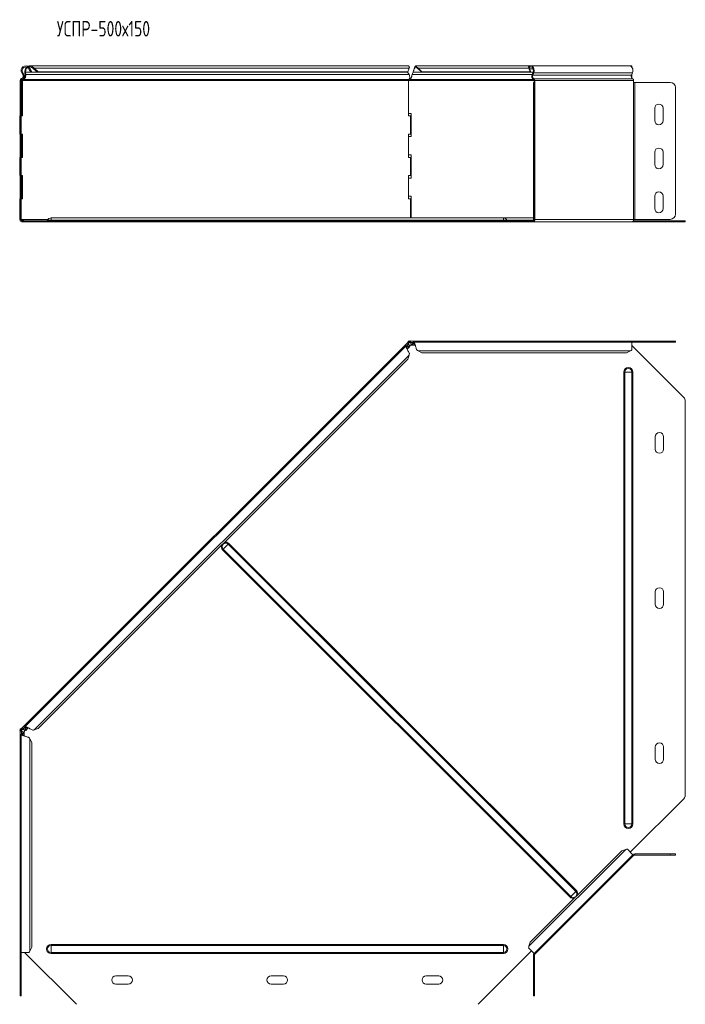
# Model space of a CAD drawing. Header units: millimetres. Extents: x -144 to 1516, y -6295 to 292.
# Tile 3 of 11: x -140 to 503, y -4712 to -3760. Entities that reach past the tile are written whole.
import ezdxf

# ---------------------------------------------------------------- set-up
doc = ezdxf.new("R2010")
doc.units = ezdxf.units.MM
doc.styles.add('SLDTEXTSTYLE3', font='TXT', dxfattribs={"width": 0.7, "bigfont": 'bigfont'})

msp = doc.modelspace()

# ---------------------------------------------------------------- linework, layer by layer
at = {"color": 7, "linetype": 'Continuous', "lineweight": 15}
for p, q in [((-131.51, -3806.64), (-130.82, -3805.91)), ((-130.82, -3807.54), (-129.94, -3807.06)), ((-130.82, -3807.54), (-129.08, -3810.8)), ((235.31, -3804.68), (-130.12, -3804.68)), ((-129.94, -3807.06), (-128.2, -3810.33)), ((-127.75, -3806.64), (-127.27, -3805.91)), ((-126.35, -3807.54), (-125.72, -3807.06)), ((-126.35, -3807.54), (-122.5, -3810.8)), ((-125.72, -3807.06), (-121.87, -3810.33)), ((235.14, -3810.33), (236.53, -3807.06)), ((354.14, -3804.68), (242.96, -3804.68)), ((243.91, -3806.64), (243.91, -3805.91)), ((245.21, -3807.06), (248.91, -3810.33)), ((245.21, -3807.54), (245.21, -3807.06)), ((245.21, -3807.54), (248.91, -3810.8)), ((352.44, -3806.64), (351.96, -3805.91)), ((352.88, -3807.54), (352.25, -3807.06)), ((353.64, -3810.33), (352.25, -3807.06)), ((354.26, -3810.8), (352.88, -3807.54)), ((449.6, -3804.68), (354.14, -3804.68)), ((451.72, -3804.68), (449.6, -3804.68)), ((451.72, -3805.83), (451.72, -3804.68)), ((-137.88, -3811.3), (-136.61, -3813.68)), ((-137, -3810.83), (-135.73, -3813.21)), ((-136.45, -3817.96), (-136.57, -3817.31)), ((-134.77, -3811.3), (-134.14, -3810.83)), ((-134.47, -3813.68), (-134.77, -3811.3)), ((-134.47, -3813.68), (-133.85, -3813.21)), ((-133.85, -3813.21), (-134.14, -3810.83)), ((-128.2, -3810.33), (-129.08, -3810.8)), ((-121.87, -3810.33), (-122.5, -3810.8)), ((234.52, -3810.8), (-122.5, -3810.8)), ((235.14, -3810.33), (-121.87, -3810.33)), ((234.52, -3810.8), (235.14, -3810.33)), ((234.83, -3810.56), (234.97, -3810.83)), ((234.97, -3810.83), (236.47, -3813.21)), ((237.91, -3817.96), (237.91, -3816.99)), ((239.08, -3814.73), (239.08, -3814.74)), ((239.51, -3813.21), (240.36, -3810.83)), ((353.64, -3810.33), (248.91, -3810.33)), ((248.91, -3810.33), (248.91, -3810.8)), ((354.26, -3810.8), (248.91, -3810.8)), ((354.26, -3810.8), (353.64, -3810.33)), ((356.34, -3810.8), (354.26, -3810.8)), ((356.32, -3810.83), (355.43, -3813.21)), ((356.95, -3811.3), (356.05, -3813.68)), ((451.51, -3813.68), (452.41, -3811.3)), ((451.72, -3813.21), (451.72, -3813.12)), ((451.72, -3813.21), (451.72, -3816.48)), ((-139.41, -3818.73), (-139.41, -3820.73)), ((-139.41, -3820.73), (-138.41, -3820.73)), ((-139.41, -3825.73), (-139.41, -3820.73)), ((-139.41, -3948.18), (-139.41, -3825.73)), ((-138.41, -3818.73), (-138.41, -3820.73)), ((-138.41, -3820.73), (-138.41, -3825.73)), ((-138.41, -3948.18), (-138.41, -3825.73)), ((-137.25, -3818.73), (-137.96, -3818.73)), ((-137.96, -3853.18), (-137.96, -3818.73)), ((-137.25, -3853.18), (-137.25, -3818.73)), ((236.08, -3818.73), (236.08, -3853.18)), ((237.37, -3818.73), (236.08, -3818.73)), ((356.59, -3820.73), (357.59, -3820.73)), ((356.59, -3825.73), (356.59, -3820.73)), ((356.59, -3825.73), (356.59, -3948.18)), ((357.32, -3818.99), (357.32, -3820.73)), ((357.59, -3820.73), (357.59, -3825.73)), ((358.03, -3820.73), (357.59, -3820.73)), ((357.59, -3825.73), (357.59, -3948.18)), ((358.03, -3818.99), (358.03, -3820.73)), ((453.49, -3820.73), (453.49, -3818.99)), ((454.55, -3820.73), (453.49, -3820.73)), ((454.55, -3820.73), (488.93, -3820.73)), ((493.93, -3825.73), (493.93, -3948.18)), ((493.93, -3825.73), (493.93, -3948.18)), ((473.93, -3857.68), (473.93, -3845.68)), ((481.93, -3845.68), (481.93, -3857.68)), ((-139.8, -3853.18), (-139.8, -3870.68)), ((-139.8, -3853.18), (-139.41, -3853.18)), ((-138.41, -3853.18), (-137.25, -3853.18)), ((238.37, -3850.68), (236.08, -3850.68)), ((236.08, -3853.18), (237.92, -3853.18)), ((237.92, -3870.68), (237.92, -3853.18)), ((238.37, -3873.18), (238.37, -3850.68)), ((-139.8, -3870.68), (-139.41, -3870.68)), ((-137.25, -3870.68), (-138.41, -3870.68)), ((-137.96, -3893.18), (-137.96, -3870.68)), ((-137.25, -3893.18), (-137.25, -3870.68)), ((237.92, -3870.68), (236.08, -3870.68)), ((236.08, -3870.68), (236.08, -3893.18)), ((236.08, -3873.18), (238.37, -3873.18)), ((-139.8, -3893.18), (-139.8, -3910.68)), ((-139.8, -3893.18), (-139.41, -3893.18)), ((-138.41, -3893.18), (-137.25, -3893.18)), ((238.37, -3890.68), (236.08, -3890.68)), ((236.08, -3893.18), (237.92, -3893.18)), ((237.92, -3910.68), (237.92, -3893.18)), ((238.37, -3913.18), (238.37, -3890.68)), ((473.93, -3900.18), (473.93, -3888.18)), ((481.93, -3888.18), (481.93, -3900.18)), ((-139.8, -3910.68), (-139.41, -3910.68)), ((-137.25, -3910.68), (-138.41, -3910.68)), ((-137.96, -3933.18), (-137.96, -3910.68)), ((-137.25, -3933.18), (-137.25, -3910.68)), ((237.92, -3910.68), (236.08, -3910.68)), ((236.08, -3910.68), (236.08, -3933.18)), ((236.08, -3913.18), (238.37, -3913.18)), ((238.37, -3930.68), (236.08, -3930.68)), ((238.37, -3951.68), (238.37, -3930.68)), ((473.93, -3942.68), (473.93, -3930.68)), ((481.93, -3930.68), (481.93, -3942.68)), ((-139.8, -3933.18), (-139.8, -3953.18)), ((-139.8, -3933.18), (-139.41, -3933.18)), ((-138.41, -3933.18), (-137.25, -3933.18)), ((236.08, -3933.18), (237.92, -3933.18)), ((237.92, -3951.68), (237.92, -3933.18)), ((-139.41, -3953.18), (-139.41, -3948.18)), ((-138.41, -3948.18), (-138.41, -3953.18)), ((356.59, -3953.18), (356.59, -3948.18)), ((357.59, -3948.18), (357.59, -3953.18)), ((-139.8, -3953.18), (-139.41, -3953.18)), ((-138.41, -3953.18), (-139.41, -3953.18)), ((-138.41, -3953.18), (-138.31, -3953.18)), ((-135.25, -3954.68), (-136.91, -3954.68)), ((-135.25, -3955.68), (-136.91, -3955.68)), ((-135.25, -3954.68), (-135.25, -3955.68)), ((-85.01, -3954.68), (-135.25, -3954.68)), ((-85.01, -3955.68), (-135.25, -3955.68)), ((327.59, -3951.68), (-109.41, -3951.68)), ((-85.01, -3954.68), (-81.47, -3954.68)), ((-81.47, -3955.68), (-85.01, -3955.68)), ((-81.47, -3954.68), (299.65, -3954.68)), ((-81.47, -3955.68), (299.65, -3955.68)), ((299.65, -3954.68), (303.19, -3954.68)), ((303.19, -3955.68), (299.65, -3955.68)), ((354.85, -3954.68), (303.19, -3954.68)), ((354.85, -3955.68), (303.19, -3955.68)), ((356.59, -3951.68), (327.59, -3951.68)), ((354.85, -3954.68), (354.85, -3955.68)), ((356.26, -3954.68), (354.85, -3954.68)), ((356.26, -3955.68), (354.85, -3955.68)), ((356.26, -3955.68), (451.72, -3955.68)), ((357.59, -3953.18), (356.59, -3953.18)), ((357.59, -3953.18), (358.03, -3953.18)), ((501.97, -3955.68), (451.72, -3955.68)), ((501.97, -3954.68), (453.14, -3954.68)), ((453.49, -3953.18), (454.55, -3953.18)), ((488.93, -3953.18), (454.55, -3953.18)), ((501.97, -3954.68), (503.43, -3954.68)), ((503.43, -3955.68), (501.97, -3955.68)), ((503.43, -3954.68), (503.43, -3955.68)), ((235.37, -4072.34), (-137.96, -4445.67)), ((235.37, -4072.34), (235.82, -4071.89)), ((235.37, -4072.34), (236.08, -4073.04)), ((235.67, -4070.89), (235.67, -4071.89)), ((237.37, -4070.89), (235.67, -4070.89)), ((237.37, -4071.89), (235.67, -4071.89)), ((235.94, -4073.67), (236.12, -4073.85)), ((236.08, -4073.04), (237.24, -4071.89)), ((236.82, -4070.89), (237.21, -4070.5)), ((237.21, -4070.5), (237.6, -4070.89)), ((451.72, -4070.89), (237.37, -4070.89)), ((237.37, -4070.89), (237.37, -4071.89)), ((237.91, -4072.49), (237.91, -4072.24)), ((239.07, -4074.96), (242.42, -4074.96)), ((239.51, -4073.69), (240.36, -4072.42)), ((239.51, -4074.57), (240.36, -4073.3)), ((239.51, -4073.69), (239.51, -4074.57)), ((240.36, -4072.42), (240.36, -4073.3)), ((451.72, -4071.89), (240.97, -4071.89)), ((451.72, -4071.89), (451.72, -4070.89)), ((451.72, -4070.89), (488.93, -4070.89)), ((451.72, -4079.47), (451.72, -4071.89)), ((451.72, -4071.89), (488.93, -4071.89)), ((451.72, -4075.04), (501.97, -4125.29)), ((488.93, -4070.89), (493.93, -4070.89)), ((493.93, -4071.89), (488.93, -4071.89)), ((493.93, -4070.89), (493.93, -4071.89)), ((233.53, -4075.59), (-134.71, -4443.83)), ((234.34, -4075.53), (234.97, -4076.15)), ((234.34, -4075.53), (235.84, -4075.83)), ((234.68, -4078.78), (237.05, -4076.42)), ((234.97, -4076.15), (236.47, -4076.45)), ((235.14, -4088.42), (236.53, -4084.58)), ((235.34, -4080.23), (235.33, -4080.22)), ((235.84, -4075.83), (236.47, -4076.45)), ((245.21, -4080.36), (248.91, -4082.1)), ((446.72, -4082.1), (248.91, -4082.1)), ((446.72, -4082.1), (450.42, -4080.36)), ((235.14, -4088.42), (-121.87, -4445.44)), ((503.43, -4509.95), (503.43, -4128.83)), ((474.43, -4175.39), (474.43, -4163.39)), ((482.43, -4163.39), (482.43, -4175.39)), ((474.43, -4325.39), (474.43, -4313.39)), ((482.43, -4313.39), (482.43, -4325.39)), ((-139.41, -4445.97), (-139.41, -4447.67)), ((-139.41, -4445.97), (-138.41, -4445.97)), ((-138.41, -4446.12), (-137.96, -4445.67)), ((-138.41, -4445.97), (-138.41, -4447.67)), ((-138.41, -4447.53), (-137.25, -4446.38)), ((-137.25, -4446.38), (-137.96, -4445.67)), ((-136.45, -4446.42), (-136.63, -4446.24)), ((-134.77, -4444.64), (-134.14, -4445.26)), ((-134.47, -4446.14), (-134.77, -4444.64)), ((-134.47, -4446.14), (-133.85, -4446.76)), ((-133.85, -4446.76), (-134.14, -4445.26)), ((-133.88, -4447.34), (-131.51, -4444.98)), ((-125.72, -4446.82), (-121.87, -4445.44)), ((-139.8, -4447.51), (-139.41, -4447.12)), ((-139.8, -4447.51), (-139.41, -4447.9)), ((-139.41, -4447.67), (-139.41, -4662.02)), ((-139.41, -4447.67), (-138.41, -4447.67)), ((-138.41, -4451.27), (-138.41, -4662.02)), ((-138.06, -4448.21), (-137.81, -4448.21)), ((-137.88, -4450.66), (-136.61, -4449.8)), ((-137.88, -4450.66), (-137, -4450.66)), ((-137, -4450.66), (-135.73, -4449.8)), ((-136.61, -4449.8), (-135.73, -4449.8)), ((-135.34, -4452.71), (-135.34, -4449.37)), ((-128.2, -4459.21), (-129.94, -4455.51)), ((-128.2, -4459.21), (-128.2, -4657.02)), ((474.43, -4475.39), (474.43, -4463.39)), ((482.43, -4463.39), (482.43, -4475.39)), ((501.97, -4513.49), (450.31, -4565.15)), ((442.03, -4563.94), (353.64, -4652.32)), ((357.32, -4663.08), (452.78, -4567.62)), ((453.49, -4568.33), (358.03, -4663.79)), ((445.87, -4562.55), (442.03, -4563.94)), ((452.78, -4567.62), (447.42, -4562.26)), ((453.49, -4568.33), (452.78, -4567.62)), ((454.55, -4566.89), (488.93, -4566.89)), ((454.55, -4567.89), (488.93, -4567.89)), ((488.93, -4566.89), (493.93, -4566.89)), ((493.93, -4567.89), (488.93, -4567.89)), ((493.93, -4566.89), (493.93, -4567.89)), ((353.64, -4652.32), (352.25, -4656.17)), ((-139.41, -4662.02), (-138.41, -4662.02)), ((-139.41, -4699.23), (-139.41, -4662.02)), ((-138.41, -4662.02), (-130.82, -4662.02)), ((-138.41, -4699.23), (-138.41, -4662.02)), ((-85.01, -4712.26), (-135.25, -4662.02)), ((-129.94, -4660.72), (-128.2, -4657.02)), ((354.85, -4660.6), (303.19, -4712.26)), ((351.96, -4657.72), (357.32, -4663.08)), ((356.59, -4664.85), (356.59, -4699.23)), ((357.11, -4662.87), (358.03, -4663.79)), ((357.59, -4664.85), (357.59, -4699.23)), ((-46.91, -4684.73), (-34.91, -4684.73)), ((103.09, -4684.73), (115.09, -4684.73)), ((253.09, -4684.73), (265.09, -4684.73)), ((-34.91, -4692.73), (-46.91, -4692.73)), ((115.09, -4692.73), (103.09, -4692.73)), ((265.09, -4692.73), (253.09, -4692.73)), ((-139.41, -4704.23), (-139.41, -4699.23)), ((-138.41, -4699.23), (-138.41, -4704.23)), ((356.59, -4704.23), (356.59, -4699.23)), ((357.59, -4699.23), (357.59, -4704.23)), ((-138.41, -4704.23), (-139.41, -4704.23)), ((357.59, -4704.23), (356.59, -4704.23))]:
    msp.add_line(p, q, dxfattribs=at)
at = {"color": 7, "linetype": 'Continuous', "lineweight": 0}
for p, q in [((236.53, -3807.06), (-125.72, -3807.06)), ((352.25, -3807.06), (245.21, -3807.06)), ((356.32, -3807.54), (352.88, -3807.54)), ((-138.06, -3816.99), (-137.81, -3817.96)), ((-137.88, -3811.3), (-137, -3810.83)), ((-136.61, -3813.68), (-135.73, -3813.21)), ((236.12, -3817.96), (-136.45, -3817.96)), ((234.97, -3810.83), (-134.14, -3810.83)), ((236.47, -3813.21), (-133.85, -3813.21)), ((356.46, -3817.96), (237.91, -3817.96)), ((355.43, -3813.21), (239.51, -3813.21)), ((356.32, -3810.83), (240.36, -3810.83)), ((356.05, -3813.68), (355.43, -3813.21)), ((451.51, -3813.68), (356.05, -3813.68)), ((356.95, -3811.3), (356.32, -3810.83)), ((357.11, -3817.26), (356.92, -3818.22)), ((452.41, -3811.3), (356.95, -3811.3)), ((452.57, -3817.26), (357.11, -3817.26)), ((451.72, -3813.21), (451.69, -3813.21)), ((-139.41, -3818.73), (-138.41, -3818.73)), ((-138.41, -3825.73), (-139.41, -3825.73)), ((236.08, -3818.73), (-137.25, -3818.73)), ((357.29, -3818.73), (237.37, -3818.73)), ((357.59, -3825.73), (356.59, -3825.73)), ((358.03, -3818.99), (357.32, -3818.99)), ((453.49, -3818.99), (358.03, -3818.99)), ((358.03, -3953.18), (358.03, -3820.73)), ((453.49, -3953.18), (453.49, -3820.73)), ((454.55, -3953.18), (454.55, -3820.73)), ((-139.41, -3948.18), (-138.41, -3948.18)), ((356.59, -3948.18), (357.59, -3948.18)), ((-112.37, -3953.18), (-138.01, -3953.18)), ((-136.91, -3955.68), (-136.91, -3954.68)), ((-109.41, -3954.04), (-112.84, -3954.04)), ((-109.41, -3954.04), (-109.41, -3951.68)), ((-109.41, -3954.68), (-109.41, -3954.04)), ((327.59, -3954.04), (-109.41, -3954.04)), ((-85.01, -3955.68), (-85.01, -3954.68)), ((-81.47, -3954.68), (-81.47, -3955.68)), ((299.65, -3955.68), (299.65, -3954.68)), ((303.19, -3954.68), (303.19, -3955.68)), ((327.59, -3954.04), (327.59, -3951.68)), ((327.59, -3954.68), (327.59, -3954.04)), ((327.59, -3954.04), (331.02, -3954.04)), ((357.13, -3954.04), (331.02, -3954.04)), ((356.26, -3955.68), (356.26, -3954.68)), ((453.49, -3953.18), (358.03, -3953.18)), ((501.97, -3955.68), (501.97, -3954.68)), ((235.94, -4073.67), (234.1, -4075.52)), ((240.52, -4072.24), (237.91, -4072.24)), ((242.26, -4074.57), (239.51, -4074.57)), ((241.56, -4073.3), (240.36, -4073.3)), ((488.93, -4071.89), (488.93, -4070.89)), ((236.53, -4084.58), (-125.72, -4446.82)), ((234.97, -4076.15), (234.11, -4077.01)), ((236.47, -4076.45), (234.52, -4078.4)), ((450.42, -4080.36), (245.21, -4080.36)), ((445, -4100.89), (444.06, -4100.89)), ((444.06, -4537.89), (444.06, -4100.89)), ((451.86, -4100.89), (445, -4100.89)), ((445, -4537.89), (445, -4100.89)), ((451.86, -4537.89), (451.86, -4100.89)), ((452.8, -4100.89), (451.86, -4100.89)), ((452.8, -4537.89), (452.8, -4100.89)), ((56.88, -4272.04), (56.22, -4272.7)), ((392.06, -4608.54), (56.22, -4272.7)), ((61.74, -4267.18), (56.88, -4272.04)), ((392.72, -4607.88), (56.88, -4272.04)), ((62.4, -4266.52), (61.74, -4267.18)), ((397.58, -4603.02), (61.74, -4267.18)), ((398.24, -4602.36), (62.4, -4266.52)), ((-134.78, -4444.39), (-136.63, -4446.24)), ((-133.29, -4444.41), (-134.14, -4445.26)), ((-131.9, -4444.82), (-133.85, -4446.76)), ((-138.06, -4448.21), (-138.06, -4450.82)), ((-137, -4450.66), (-137, -4451.86)), ((-135.73, -4449.8), (-135.73, -4452.56)), ((-129.94, -4455.51), (-129.94, -4660.72)), ((445, -4537.89), (444.06, -4537.89)), ((451.86, -4537.89), (445, -4537.89)), ((452.8, -4537.89), (451.86, -4537.89)), ((445.87, -4562.55), (352.25, -4656.17)), ((454.55, -4567.89), (454.55, -4566.89)), ((488.93, -4567.89), (488.93, -4566.89)), ((392.72, -4607.88), (392.06, -4608.54)), ((397.58, -4603.02), (392.72, -4607.88)), ((398.24, -4602.36), (397.58, -4603.02)), ((-109.41, -4655.3), (-109.41, -4654.36)), ((327.59, -4654.36), (-109.41, -4654.36)), ((327.59, -4655.3), (-109.41, -4655.3)), ((-109.41, -4662.16), (-109.41, -4655.3)), ((327.59, -4655.3), (327.59, -4654.36)), ((327.59, -4662.16), (327.59, -4655.3)), ((327.59, -4662.16), (-109.41, -4662.16)), ((-109.41, -4663.1), (-109.41, -4662.16)), ((327.59, -4663.1), (-109.41, -4663.1)), ((327.59, -4663.1), (327.59, -4662.16)), ((357.59, -4664.85), (356.59, -4664.85)), ((-139.41, -4699.23), (-138.41, -4699.23)), ((356.59, -4699.23), (357.59, -4699.23))]:
    msp.add_line(p, q, dxfattribs=at)
at = {"color": 7, "linetype": 'Continuous', "lineweight": 15, "flags": 128}
for points in [[(351.96, -3805.91), (352.69, -3805.18), (353.53, -3804.77), (354.42, -3804.7), (355.29, -3804.99), (356.07, -3805.61), (356.7, -3806.51), (357.12, -3807.62), (357.31, -3808.85), (357.25, -3810.11), (356.95, -3811.3)], [(352.44, -3806.64), (353.17, -3805.96), (354.01, -3805.69), (354.87, -3805.84), (355.64, -3806.4), (356.23, -3807.3), (356.56, -3808.44), (356.59, -3809.66), (356.32, -3810.83)], [(452.41, -3811.3), (452.71, -3810.11), (452.77, -3808.85), (452.58, -3807.62), (452.16, -3806.51), (451.53, -3805.61), (450.75, -3804.99), (449.88, -3804.7), (449.6, -3804.68)]]:
    msp.add_lwpolyline(points, dxfattribs=at)
at = {"color": 7, "linetype": 'Continuous', "lineweight": 15}
for centre, radius, start, end in [((-133.91, -3809.18), 4.5, 46.69362, 208.07249), ((-133.91, -3809.18), 3.5, 46.69362, 208.07249), ((-137.61, -3818.73), 1.8, 104.5412, 180), ((-137.61, -3818.73), 0.8, 104.5412, 180), ((-138.64, -3814.76), 2.3, 284.5412, 28.07249), ((-138.64, -3814.76), 3.3, 284.5412, 28.07249), ((359.07, -3814.85), 4, 155.80956, 237.33007), ((358.66, -3814.85), 2.86, 155.80956, 237.33007), ((356.51, -3818.92), 0.811, 355.50711, 60.34706), ((356.21, -3818.84), 1.82, 355.50711, 60.34706), ((454.12, -3814.85), 2.86, 155.80956, 237.33007), ((451.67, -3818.84), 1.82, 355.50711, 60.34706), ((488.93, -3825.73), 5, 0, 90), ((488.93, -3825.73), 5, 0, 90), ((477.93, -3845.68), 4, 0, 180), ((477.93, -3857.68), 4, 180, 0), ((477.93, -3888.18), 4, 0, 180), ((477.93, -3900.18), 4, 180, 0), ((477.93, -3930.68), 4, 0, 180), ((477.93, -3942.68), 4, 180, 0), ((488.93, -3948.18), 5, 270, 0), ((488.93, -3948.18), 5, 270, 0), ((-136.91, -3953.18), 2.5, 180, 270), ((-136.91, -3953.18), 1.5, 180, 270), ((-138.16, -3954.43), 1.25, 82.98465, 97.01535), ((-113.78, -3953.68), 1, 270, 338.97733), ((-109.41, -3955.36), 3.68, 90, 158.97733), ((327.59, -3955.36), 3.68, 21.02267, 90), ((331.96, -3953.68), 1, 201.02267, 270), ((355.82, -3953.5), 2.23, 281.42175, 8.04947), ((356, -3953.37), 1.34, 281.42175, 8.04947), ((451.28, -3953.5), 2.23, 281.42175, 8.04947), ((237.59, -4072.74), 2.5, 250.24963, 300.99751), ((498.43, -4128.83), 5, 0, 45), ((478.43, -4163.39), 4, 0, 180), ((478.43, -4175.39), 4, 180, 0), ((478.43, -4313.39), 4, 0, 180), ((478.43, -4325.39), 4, 180, 0), ((-137.56, -4447.89), 2.5, 327.16208, 18.85671), ((478.43, -4463.39), 4, 0, 180), ((478.43, -4475.39), 4, 180, 0), ((498.43, -4509.95), 5, 315, 0), ((454.55, -4569.39), 2.5, 90, 135), ((454.55, -4569.39), 1.5, 90, 135), ((359.09, -4664.85), 2.5, 135, 180), ((359.09, -4664.85), 1.5, 135, 180), ((-46.91, -4688.73), 4, 90, 270), ((-34.91, -4688.73), 4, 270, 90), ((103.09, -4688.73), 4, 90, 270), ((115.09, -4688.73), 4, 270, 90), ((253.09, -4688.73), 4, 90, 270), ((265.09, -4688.73), 4, 270, 90)]:
    msp.add_arc(centre, radius, start, end, dxfattribs=at)
at = {"color": 7, "linetype": 'Continuous', "lineweight": 0}
for centre, radius, start, end in [((448.43, -4100.89), 4.37, 0, 180), ((448.43, -4100.89), 3.43, 0, 180), ((59.31, -4269.61), 4.37, 45, 105.16764), ((59.31, -4269.61), 4.37, 164.83236, 225), ((59.31, -4269.61), 3.43, 45, 225), ((448.43, -4537.89), 4.37, 180, 0), ((448.43, -4537.89), 3.43, 180, 0), ((395.15, -4605.45), 4.37, 225, 285.16764), ((395.15, -4605.45), 3.43, 225, 45), ((395.15, -4605.45), 4.37, 344.83236, 45), ((-109.41, -4658.73), 4.37, 90, 270), ((-109.41, -4658.73), 3.43, 90, 270), ((327.59, -4658.73), 4.37, 270, 90), ((327.59, -4658.73), 3.43, 270, 90)]:
    msp.add_arc(centre, radius, start, end, dxfattribs=at)
at = {"color": 7, "linetype": 'Continuous', "lineweight": 15}
for points, knots in [([(-134.77, -3811.3), (-134.81, -3810.81), (-134.88, -3809.82), (-134.5, -3808.21), (-133.83, -3806.8), (-133.17, -3806.15), (-132.87, -3805.87)], [0, 0, 0, 0, 0.264782, 0.529565, 0.794347, 1, 1, 1, 1]), ([(-134.14, -3810.83), (-134.15, -3810.45), (-134.16, -3809.68), (-133.8, -3808.41), (-133.14, -3807.29), (-132.51, -3806.55), (-132.09, -3806.34), (-132.03, -3806.31)], [0, 0, 0, 0, 0.240268, 0.480537, 0.720805, 0.961074, 1, 1, 1, 1]), ([(-131.94, -3805.22), (-131.74, -3805.1), (-131.11, -3804.71), (-129.91, -3804.62), (-128.48, -3804.94), (-127.67, -3805.58), (-127.27, -3805.91)], [0, 0, 0, 0, 0.1344124, 0.4229416, 0.7114708, 1, 1, 1, 1]), ([(-130.81, -3805.8), (-130.52, -3805.74), (-129.85, -3805.61), (-128.76, -3805.89), (-128.09, -3806.39), (-127.75, -3806.64)], [0, 0, 0, 0, 0.268419, 0.634209, 1, 1, 1, 1]), ([(236.82, -3805.91), (236.63, -3805.6), (236.24, -3804.97), (235.65, -3804.62), (235.35, -3804.71), (235.31, -3804.72)], [0, 0, 0, 0, 0.4660046, 0.9320092, 1, 1, 1, 1]), ([(240.36, -3810.83), (240.51, -3810.47), (240.65, -3810.07), (240.95, -3809.26), (241.1, -3808.84), (241.39, -3808.04), (241.54, -3807.65), (241.84, -3806.96), (241.99, -3806.65), (242.28, -3806.15), (242.43, -3805.96), (242.73, -3805.72), (242.87, -3805.67), (243.17, -3805.71), (243.32, -3805.8), (243.61, -3806.13), (243.76, -3806.35), (243.91, -3806.64)], [0, 0, 0, 0, 0.125, 0.125, 0.25, 0.25, 0.375, 0.375, 0.5, 0.5, 0.625, 0.625, 0.75, 0.75, 0.875, 0.875, 1, 1, 1, 1]), ([(240.96, -3809.23), (241.06, -3808.9), (241.3, -3808.03), (241.69, -3806.72), (242.13, -3805.53), (242.58, -3804.79), (243.02, -3804.6), (243.47, -3804.94), (243.76, -3805.59), (243.91, -3805.91)], [0, 0, 0, 0, 0.096462, 0.247051, 0.397641, 0.548231, 0.698821, 0.84941, 1, 1, 1, 1]), ([(-137.96, -3818.73), (-137.92, -3818.53), (-137.86, -3818.23), (-137.7, -3817.97), (-137.64, -3817.88)], [0, 0, 0, 0, 0.6539585, 1, 1, 1, 1]), ([(-137.25, -3818.73), (-137.19, -3818.56), (-137.08, -3818.38), (-136.8, -3818.11), (-136.63, -3818), (-136.45, -3817.96)], [0, 0, 0, 0, 0.5, 0.5, 1, 1, 1, 1]), ([(-136.45, -3817.96), (-136.01, -3817.83), (-135.6, -3817.6), (-134.88, -3816.95), (-134.57, -3816.55), (-134.1, -3815.64), (-133.94, -3815.14), (-133.78, -3814.14), (-133.78, -3813.65), (-133.85, -3813.21)], [0, 0, 0, 0, 0.25, 0.25, 0.5, 0.5, 0.75, 0.75, 1, 1, 1, 1]), ([(-136.11, -3816.78), (-135.97, -3816.7), (-135.68, -3816.53), (-135.3, -3816.15), (-134.97, -3815.7), (-134.72, -3815.2), (-134.55, -3814.68), (-134.46, -3814.16), (-134.47, -3813.84), (-134.47, -3813.68)], [0, 0, 0, 0, 0.1334665, 0.2778887, 0.422311, 0.5667332, 0.7111555, 0.8555777, 1, 1, 1, 1]), ([(236.12, -3817.96), (236.06, -3818), (236.02, -3818.11), (235.99, -3818.38), (236.02, -3818.56), (236.08, -3818.73)], [0, 0, 0, 0, 0.5, 0.5, 1, 1, 1, 1]), ([(236.47, -3813.21), (236.73, -3813.65), (236.91, -3814.14), (237.13, -3815.14), (237.16, -3815.64), (237.06, -3816.55), (236.94, -3816.95), (236.59, -3817.6), (236.37, -3817.83), (236.12, -3817.96)], [0, 0, 0, 0, 0.25, 0.25, 0.5, 0.5, 0.75, 0.75, 1, 1, 1, 1]), ([(237.37, -3818.73), (237.46, -3818.34), (237.55, -3817.94), (237.73, -3817.32), (237.82, -3817.09), (237.91, -3816.99)], [0, 0, 0, 0, 0.5, 0.5, 1, 1, 1, 1]), ([(237.37, -3818.73), (237.46, -3818.56), (237.55, -3818.38), (237.73, -3818.11), (237.82, -3818), (237.91, -3817.96)], [0, 0, 0, 0, 0.5, 0.5, 1, 1, 1, 1]), ([(237.91, -3817.96), (238.04, -3817.83), (238.18, -3817.6), (238.44, -3816.95), (238.58, -3816.55), (238.84, -3815.64), (238.97, -3815.14), (239.24, -3814.14), (239.37, -3813.65), (239.51, -3813.21)], [0, 0, 0, 0, 0.25, 0.25, 0.5, 0.5, 0.75, 0.75, 1, 1, 1, 1]), ([(237.91, -3816.99), (237.98, -3816.94), (238.11, -3816.83), (238.31, -3816.53), (238.51, -3816.15), (238.71, -3815.7), (238.9, -3815.22), (239.03, -3814.89), (239.09, -3814.73)], [0, 0, 0, 0, 0.169762, 0.339524, 0.509287, 0.679049, 0.848811, 1, 1, 1, 1]), ([(-136.92, -3954.73), (-136.97, -3954.67), (-137.17, -3954.46), (-137.49, -3954.07), (-137.89, -3953.64), (-138.21, -3953.37), (-138.41, -3953.3), (-138.47, -3953.28)], [0, 0, 0, 0, 0.093741, 0.374933, 0.634861, 0.888812, 1, 1, 1, 1]), ([(-135.39, -3954.68), (-135.48, -3954.68), (-135.57, -3954.66), (-135.75, -3954.58), (-135.84, -3954.53), (-136.03, -3954.4), (-136.12, -3954.32), (-136.25, -3954.21), (-136.3, -3954.17), (-136.37, -3954.11), (-136.39, -3954.09), (-136.42, -3954.06), (-136.44, -3954.05), (-136.45, -3954.04), (-136.46, -3954.03), (-136.47, -3954.02), (-136.47, -3954.02), (-136.47, -3954.02), (-136.48, -3954.02), (-136.48, -3954.01), (-136.48, -3954.01), (-136.61, -3953.91), (-136.72, -3953.81), (-136.96, -3953.62), (-137.08, -3953.54), (-137.32, -3953.39), (-137.45, -3953.33), (-137.72, -3953.24), (-137.86, -3953.2), (-138.01, -3953.18)], [0, 0, 0, 0, 0.125, 0.125, 0.25, 0.25, 0.375, 0.375, 0.4375, 0.4375, 0.46875, 0.46875, 0.484375, 0.484375, 0.492188, 0.492188, 0.496094, 0.496094, 0.498047, 0.498047, 0.5, 0.5, 0.625, 0.625, 0.75, 0.75, 0.875, 0.875, 1, 1, 1, 1]), ([(236.82, -4083.03), (236.65, -4082.66), (236.44, -4082.23), (235.96, -4081.34), (235.7, -4080.86), (235.16, -4079.91), (234.89, -4079.43), (234.39, -4078.51), (234.15, -4078.06), (233.77, -4077.26), (233.62, -4076.9), (233.43, -4076.29), (233.39, -4076.04), (233.44, -4075.67), (233.53, -4075.55), (233.84, -4075.45), (234.06, -4075.46), (234.34, -4075.53)], [0, 0, 0, 0, 0.125, 0.125, 0.25, 0.25, 0.375, 0.375, 0.5, 0.5, 0.625, 0.625, 0.75, 0.75, 0.875, 0.875, 1, 1, 1, 1]), ([(235.94, -4073.67), (235.74, -4073.34), (235.55, -4073.03), (235.34, -4072.56), (235.31, -4072.4), (235.37, -4072.34)], [0, 0, 0, 0, 0.5, 0.5, 1, 1, 1, 1]), ([(235.84, -4075.83), (236.05, -4075.85), (236.21, -4075.82), (236.42, -4075.65), (236.46, -4075.51), (236.46, -4075.12), (236.4, -4074.88), (236.22, -4074.32), (236.09, -4074), (235.94, -4073.67)], [0, 0, 0, 0, 0.25, 0.25, 0.5, 0.5, 0.75, 0.75, 1, 1, 1, 1]), ([(236.12, -4073.85), (236.06, -4073.67), (236.02, -4073.49), (235.99, -4073.21), (236.02, -4073.11), (236.08, -4073.04)], [0, 0, 0, 0, 0.5, 0.5, 1, 1, 1, 1]), ([(236.83, -4072.29), (236.54, -4072.56), (236.23, -4072.85), (236.03, -4073.14), (236.02, -4073.16)], [0, 0, 0, 0, 0.952686, 1, 1, 1, 1]), ([(236.47, -4076.45), (236.73, -4076.52), (236.91, -4076.52), (237.13, -4076.36), (237.16, -4076.2), (237.06, -4075.73), (236.94, -4075.42), (236.59, -4074.7), (236.37, -4074.28), (236.12, -4073.85)], [0, 0, 0, 0, 0.25, 0.25, 0.5, 0.5, 0.75, 0.75, 1, 1, 1, 1]), ([(237.37, -4070.89), (237.46, -4070.89), (237.55, -4071.02), (237.73, -4071.51), (237.82, -4071.85), (237.91, -4072.24)], [0, 0, 0, 0, 0.5, 0.5, 1, 1, 1, 1]), ([(237.37, -4071.89), (237.46, -4071.89), (237.55, -4071.95), (237.73, -4072.16), (237.82, -4072.32), (237.91, -4072.49)], [0, 0, 0, 0, 0.5, 0.5, 1, 1, 1, 1]), ([(237.91, -4072.24), (238.04, -4072.57), (238.18, -4072.89), (238.44, -4073.41), (238.58, -4073.63), (238.84, -4073.9), (238.97, -4073.97), (239.24, -4073.94), (239.37, -4073.85), (239.51, -4073.69)], [0, 0, 0, 0, 0.25, 0.25, 0.5, 0.5, 0.75, 0.75, 1, 1, 1, 1]), ([(237.91, -4072.49), (238.04, -4072.97), (238.18, -4073.42), (238.44, -4074.18), (238.58, -4074.48), (238.84, -4074.88), (238.97, -4074.98), (239.24, -4074.94), (239.37, -4074.8), (239.51, -4074.57)], [0, 0, 0, 0, 0.25, 0.25, 0.5, 0.5, 0.75, 0.75, 1, 1, 1, 1]), ([(240.36, -4072.42), (240.51, -4072.17), (240.65, -4072), (240.95, -4071.86), (241.1, -4071.88), (241.39, -4072.1), (241.54, -4072.31), (241.84, -4072.87), (241.99, -4073.24), (242.28, -4074.08), (242.43, -4074.55), (242.73, -4075.56), (242.87, -4076.09), (243.17, -4077.15), (243.32, -4077.67), (243.61, -4078.64), (243.76, -4079.09), (243.91, -4079.47)], [0, 0, 0, 0, 0.125, 0.125, 0.25, 0.25, 0.375, 0.375, 0.5, 0.5, 0.625, 0.625, 0.75, 0.75, 0.875, 0.875, 1, 1, 1, 1]), ([(240.36, -4073.3), (240.51, -4073.14), (240.8, -4072.83), (241.25, -4072.9), (241.69, -4073.37), (242.13, -4074.22), (242.56, -4075.29), (242.84, -4076.07), (242.97, -4076.44)], [0, 0, 0, 0, 0.169668, 0.339336, 0.509004, 0.678672, 0.84834, 1, 1, 1, 1]), ([(235.34, -4080.23), (235.17, -4079.87), (234.82, -4079.12), (234.36, -4078.06), (234.07, -4077.15), (234.06, -4076.5), (234.32, -4076.14), (234.75, -4076.15), (234.97, -4076.15)], [0, 0, 0, 0, 0.1521756, 0.3217405, 0.4913054, 0.6608702, 0.8304351, 1, 1, 1, 1]), ([(-137.15, -4446.32), (-137.17, -4446.34), (-137.45, -4446.54), (-137.74, -4446.85), (-138.01, -4447.13)], [0, 0, 0, 0, 0.057331, 1, 1, 1, 1]), ([(-137.96, -4445.67), (-137.9, -4445.61), (-137.74, -4445.64), (-137.27, -4445.85), (-136.96, -4446.03), (-136.63, -4446.24)], [0, 0, 0, 0, 0.5, 0.5, 1, 1, 1, 1]), ([(-137.25, -4446.38), (-137.19, -4446.31), (-137.08, -4446.29), (-136.8, -4446.32), (-136.63, -4446.36), (-136.45, -4446.42)], [0, 0, 0, 0, 0.5, 0.5, 1, 1, 1, 1]), ([(-136.63, -4446.24), (-136.29, -4446.38), (-135.98, -4446.51), (-135.42, -4446.7), (-135.17, -4446.75), (-134.79, -4446.76), (-134.65, -4446.72), (-134.48, -4446.51), (-134.45, -4446.35), (-134.47, -4446.14)], [0, 0, 0, 0, 0.25, 0.25, 0.5, 0.5, 0.75, 0.75, 1, 1, 1, 1]), ([(-136.45, -4446.42), (-136.01, -4446.67), (-135.6, -4446.89), (-134.88, -4447.24), (-134.57, -4447.36), (-134.1, -4447.45), (-133.94, -4447.43), (-133.78, -4447.21), (-133.78, -4447.02), (-133.85, -4446.76)], [0, 0, 0, 0, 0.25, 0.25, 0.5, 0.5, 0.75, 0.75, 1, 1, 1, 1]), ([(-134.77, -4444.64), (-134.84, -4444.36), (-134.85, -4444.14), (-134.74, -4443.83), (-134.63, -4443.74), (-134.26, -4443.68), (-134.01, -4443.72), (-133.4, -4443.92), (-133.04, -4444.07), (-132.23, -4444.45), (-131.79, -4444.68), (-130.87, -4445.19), (-130.39, -4445.46), (-129.43, -4446), (-128.96, -4446.26), (-128.06, -4446.74), (-127.64, -4446.95), (-127.27, -4447.12)], [0, 0, 0, 0, 0.125, 0.125, 0.25, 0.25, 0.375, 0.375, 0.5, 0.5, 0.625, 0.625, 0.75, 0.75, 0.875, 0.875, 1, 1, 1, 1]), ([(-134.14, -4445.26), (-134.15, -4445.05), (-134.16, -4444.62), (-133.8, -4444.35), (-133.15, -4444.37), (-132.24, -4444.66), (-131.19, -4445.11), (-130.45, -4445.45), (-130.11, -4445.61)], [0, 0, 0, 0, 0.1707059, 0.3414119, 0.5121178, 0.6828238, 0.8535297, 1, 1, 1, 1]), ([(-138.06, -4448.21), (-138.44, -4448.12), (-138.79, -4448.03), (-139.28, -4447.85), (-139.41, -4447.76), (-139.41, -4447.67)], [0, 0, 0, 0, 0.5, 0.5, 1, 1, 1, 1]), ([(-130.82, -4454.21), (-131.21, -4454.06), (-131.66, -4453.91), (-132.63, -4453.62), (-133.15, -4453.47), (-134.2, -4453.17), (-134.74, -4453.02), (-135.75, -4452.73), (-136.22, -4452.58), (-137.06, -4452.28), (-137.42, -4452.14), (-137.99, -4451.84), (-138.19, -4451.69), (-138.42, -4451.4), (-138.44, -4451.25), (-138.29, -4450.95), (-138.13, -4450.8), (-137.88, -4450.66)], [0, 0, 0, 0, 0.125, 0.125, 0.25, 0.25, 0.375, 0.375, 0.5, 0.5, 0.625, 0.625, 0.75, 0.75, 0.875, 0.875, 1, 1, 1, 1]), ([(-137.81, -4448.21), (-137.98, -4448.12), (-138.14, -4448.03), (-138.35, -4447.85), (-138.41, -4447.76), (-138.41, -4447.67)], [0, 0, 0, 0, 0.5, 0.5, 1, 1, 1, 1]), ([(-136.61, -4449.8), (-136.45, -4449.67), (-136.35, -4449.54), (-136.33, -4449.27), (-136.39, -4449.14), (-136.67, -4448.87), (-136.88, -4448.74), (-137.41, -4448.47), (-137.73, -4448.34), (-138.06, -4448.21)], [0, 0, 0, 0, 0.25, 0.25, 0.5, 0.5, 0.75, 0.75, 1, 1, 1, 1]), ([(-135.73, -4449.8), (-135.49, -4449.67), (-135.36, -4449.54), (-135.32, -4449.27), (-135.42, -4449.14), (-135.82, -4448.87), (-136.12, -4448.74), (-136.88, -4448.47), (-137.33, -4448.34), (-137.81, -4448.21)], [0, 0, 0, 0, 0.25, 0.25, 0.5, 0.5, 0.75, 0.75, 1, 1, 1, 1]), ([(-133.9, -4453.26), (-134.26, -4453.13), (-135.02, -4452.85), (-136.08, -4452.43), (-136.93, -4451.99), (-137.4, -4451.54), (-137.47, -4451.1), (-137.15, -4450.8), (-137, -4450.66)], [0, 0, 0, 0, 0.14647, 0.317176, 0.487882, 0.658588, 0.829294, 1, 1, 1, 1])]:
    msp.add_open_spline(points, degree=3, knots=knots, dxfattribs=at)
for points in [[(-131.51, -3806.64), (-131.23, -3806.9), (-131, -3807.2), (-130.82, -3807.54)], [(-130.82, -3805.91), (-130.47, -3806.24), (-130.17, -3806.63), (-129.94, -3807.06)], [(-127.75, -3806.64), (-127.25, -3806.9), (-126.78, -3807.2), (-126.35, -3807.54)], [(-127.27, -3805.91), (-126.71, -3806.24), (-126.19, -3806.63), (-125.72, -3807.06)], [(236.53, -3807.06), (236.67, -3806.63), (236.76, -3806.24), (236.82, -3805.91)], [(243.91, -3805.91), (244.34, -3806.24), (244.78, -3806.63), (245.21, -3807.06)], [(243.91, -3806.64), (244.34, -3806.9), (244.78, -3807.2), (245.21, -3807.54)], [(352.25, -3807.06), (352.11, -3806.63), (352.01, -3806.24), (351.96, -3805.91)], [(352.88, -3807.54), (352.7, -3807.2), (352.55, -3806.9), (352.44, -3806.64)], [(236.53, -4084.58), (236.67, -4084.11), (236.76, -4083.59), (236.82, -4083.03)], [(243.91, -4079.47), (244.34, -4079.83), (244.78, -4080.13), (245.21, -4080.36)], [(450.42, -4080.36), (450.85, -4080.13), (451.29, -4079.83), (451.72, -4079.47)], [(-129.94, -4455.51), (-130.17, -4455.07), (-130.47, -4454.64), (-130.82, -4454.21)], [(-127.27, -4447.12), (-126.71, -4447.06), (-126.19, -4446.97), (-125.72, -4446.82)], [(447.42, -4562.26), (446.86, -4562.31), (446.34, -4562.41), (445.87, -4562.55)], [(352.25, -4656.17), (352.11, -4656.64), (352.01, -4657.16), (351.96, -4657.72)], [(-130.82, -4662.02), (-130.47, -4661.59), (-130.17, -4661.15), (-129.94, -4660.72)]]:
    msp.add_open_spline(points, degree=3, dxfattribs=at)

# ---------------------------------------------------------------- texts
at = {"color": 7, "linetype": 'Continuous', "lineweight": 0, "insert": (-103.93, -3761.3), "char_height": 15, "attachment_point": 1, "style": 'SLDTEXTSTYLE3'}
msp.add_mtext('\\M+18454\\M+18452\\M+18450\\M+18451-500\\M+18487150', dxfattribs=at)

doc.saveas('drawing.dxf')
